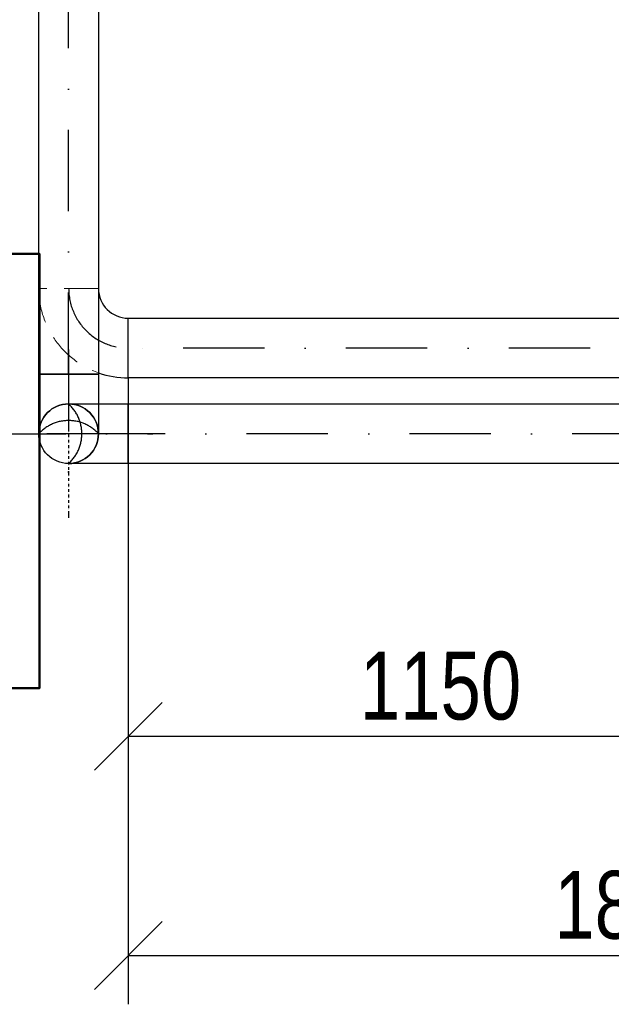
# Model space of a CAD drawing. Header units: millimetres. Extents: x -41968 to 54113, y -9946 to 101810.
# Tile 147 of 171: x -7357 to -6266, y 90807 to 92621. Entities that reach past the tile are written whole.
import ezdxf

# ---------------------------------------------------------------- set-up
doc = ezdxf.new("R2010")
doc.units = ezdxf.units.MM
doc.linetypes.add('DASHDOT', pattern=[1, 0.5, -0.25, 0, -0.25])
doc.linetypes.add('DASHED', pattern=[19.05, 12.7, -6.35])
doc.layers.add('UT-armatury', color=2, linetype='Continuous', lineweight=50)
doc.layers.add('UT-komin', color=2, linetype='Continuous')
doc.layers.add('UT-koty', color=7, linetype='Continuous')
doc.styles.get("Standard").update_dxf_attribs({"font": 'ic-simplex.shx', "width": 0.8})
doc.dimstyles.new('CADKON', dxfattribs={"dimscale": 50, "dimtxt": 2.5, "dimasz": 2.5, "dimexe": 1.8, "dimexo": 0, "dimgap": 0.6, "dimtad": 1, "dimrnd": 10, "dimtxsty": 'Standard', "dimblk1": 'OBLIQUE', "dimblk2": 'OBLIQUE', "dimsah": 1, "dimcen": 2.5, "dimadec": 1, "dimazin": 2, "dimtfac": 1, "dimtdec": 4, "dimtix": 1, "dimtmove": 2, "dimatfit": 3, "dimldrblk": 'OPEN30', "dimfxl": 5, "dimtfill": 1, "dimtolj": 1, "dimarcsym": 0})

# ---------------------------------------------------------------- blocks, each defined once
blk = doc.blocks.new('_OBLIQUE')
at = {"color": 0, "linetype": 'ByBlock'}
blk.add_line((-0.5, -0.5), (0.5, 0.5), dxfattribs=at)
blk = doc.blocks.new('*D36921')
at = {"layer": 'Defpoints', "color": 0}
for p in [(-7156.4, 91960.8), (-6004.8, 91960.8), (-6004.8, 91300.6)]:
    blk.add_point(p, dxfattribs=at)
at = {"layer": 'UT-koty', "color": 0, "lineweight": -2, "ltscale": 10}
for p, q in [((-7156.4, 91960.8), (-7156.4, 91210.6)), ((-6004.8, 91960.8), (-6004.8, 91210.6)), ((-7156.4, 91300.6), (-6004.8, 91300.6))]:
    blk.add_line(p, q, dxfattribs=at)
at = {"layer": 'UT-koty', "color": 0, "lineweight": -2, "xscale": 125, "yscale": 125, "zscale": 125, "rotation": 180}
blk.add_blockref('_OBLIQUE', (-7156.4, 91300.6), dxfattribs=at)
at = {"layer": 'UT-koty', "color": 0, "lineweight": -2, "xscale": 125, "yscale": 125, "zscale": 125}
blk.add_blockref('_OBLIQUE', (-6004.8, 91300.6), dxfattribs=at)
at = {"layer": 'UT-koty', "color": 0, "ltscale": 10, "insert": (-6580.6, 91393.1), "char_height": 125, "attachment_point": 5, "bg_fill": 3, "box_fill_scale": 1.1, "bg_fill_color": 256, "bg_fill_true_color": 13158600, "bg_fill_transparency": 0}
blk.add_mtext('\\A1;1150', dxfattribs=at)
blk = doc.blocks.new('_Open30')
at = {"color": 0, "lineweight": -2}
for p, q in [((-1, 0.268), (0, 0)), ((0, 0), (-1, -0.268)), ((0, 0), (-1, 0))]:
    blk.add_line(p, q, dxfattribs=at)
blk = doc.blocks.new('*D36922')
at = {"layer": 'Defpoints', "color": 0}
for p in [(-7156.4, 91803), (-5287.7, 91803), (-5287.7, 90896.8)]:
    blk.add_point(p, dxfattribs=at)
at = {"layer": 'UT-koty', "color": 0, "lineweight": -2, "ltscale": 10}
for p, q in [((-7156.4, 91803), (-7156.4, 90806.8)), ((-5287.7, 91803), (-5287.7, 90806.8)), ((-7156.4, 90896.8), (-5287.7, 90896.8))]:
    blk.add_line(p, q, dxfattribs=at)
at = {"layer": 'UT-koty', "color": 0, "lineweight": -2, "xscale": 125, "yscale": 125, "zscale": 125, "rotation": 180}
blk.add_blockref('_OBLIQUE', (-7156.4, 90896.8), dxfattribs=at)
at = {"layer": 'UT-koty', "color": 0, "lineweight": -2, "xscale": 125, "yscale": 125, "zscale": 125}
blk.add_blockref('_OBLIQUE', (-5287.7, 90896.8), dxfattribs=at)
at = {"layer": 'UT-koty', "color": 0, "ltscale": 10, "insert": (-6222, 90989.3), "char_height": 125, "attachment_point": 5, "bg_fill": 3, "box_fill_scale": 1.1, "bg_fill_color": 256, "bg_fill_true_color": 13158600, "bg_fill_transparency": 0}
blk.add_mtext('\\A1;1870', dxfattribs=at)

msp = doc.modelspace()

# ---------------------------------------------------------------- linework, layer by layer
at = {"layer": 'UT-armatury', "ltscale": 10}
msp.add_lwpolyline([(-7620, 91389.475), (-7320, 91389.475), (-7320, 92189.475), (-7620, 92189.475)], close=True, dxfattribs=at)
at = {"layer": 'UT-komin', "linetype": 'ByBlock', "lineweight": -2, "ltscale": 10}
for p, q in [((-7321.378, 91968.03), (-7321.378, 95830)), ((-7211.378, 95830), (-7211.378, 91968.03)), ((-7156.381, 92070.847), (-6004.841, 92070.847)), ((-7156.379, 91960.847), (-7156.379, 92070.847)), ((-7321.378, 91968.03), (-7211.378, 91968.03)), ((-7211.378, 91968.029), (-7321.378, 91968.029)), ((-7321.378, 91858.029), (-7321.378, 91968.029)), ((-7211.378, 91968.029), (-7211.378, 91858.029)), ((-7266.378, 91913.029), (-7156.378, 91913.029)), ((-7156.378, 91803.029), (-7156.378, 91913.029)), ((-7156.378, 91803.029), (-7266.378, 91803.029))]:
    msp.add_line(p, q, dxfattribs=at)
at = {"layer": 'UT-komin', "linetype": 'DASHDOT', "lineweight": 25, "ltscale": 300}
for p, q in [((-7266.378, 91968.03), (-7266.378, 95830)), ((-6004.841, 92015.847), (-7156.381, 92015.847)), ((-7266.378, 92013.029), (-7266.378, 91703.029)), ((-7421.378, 91858.029), (-7111.378, 91858.029)), ((-7156.378, 91858.029), (-7421.378, 91858.029))]:
    msp.add_line(p, q, dxfattribs=at)
at = {"layer": 'UT-komin', "linetype": 'DASHED', "lineweight": 18, "ltscale": 5}
msp.add_line((-7211.379, 92125.847), (-7321.379, 92125.847), dxfattribs=at)
at = {"layer": 'UT-komin', "linetype": 'DASHDOT', "lineweight": 25, "ltscale": 10}
msp.add_line((-7266.378, 91968.029), (-7266.378, 91703.029), dxfattribs=at)
at = {"layer": 'UT-komin', "linetype": 'ByBlock', "lineweight": -2, "ltscale": 10}
msp.add_circle((-7266.378, 91858.029), 55, dxfattribs=at)
msp.add_circle((-7266.378, 91858.029), 55, dxfattribs=at)
for centre, radius, start, end in [((-7156.379, 92125.847), 165, 180, 180.142242), ((-7156.379, 92125.847), 55, 180, 180.246371), ((-7156.379, 92125.847), 55, 180.246371, 270), ((-7156.379, 92125.847), 165, 250.528967, 270), ((-7266.378, 91858.029), 55, 0, 180), ((-7266.378, 91858.029), 55, 270, 90)]:
    msp.add_arc(centre, radius, start, end, dxfattribs=at)
at = {"layer": 'UT-komin', "linetype": 'DASHED', "lineweight": 18, "ltscale": 5}
msp.add_arc((-7156.379, 92125.847), 165, 180.142242, 250.528967, dxfattribs=at)
at = {"layer": 'UT-komin', "linetype": 'DASHDOT', "lineweight": 25, "ltscale": 300}
msp.add_arc((-7156.379, 92125.847), 110, 180, 270, dxfattribs=at)
at = {"layer": 'UT-komin', "linetype": 'DASHED', "lineweight": -2, "ltscale": 10}
for centre, start, end in [((-7316.378, 91858.029), 312.273689, 47.726311), ((-7266.378, 91808.029), 42.273689, 137.726311)]:
    msp.add_arc(centre, 74.33, start, end, dxfattribs=at)

# ---------------------------------------------------------------- next in the draw order: dimensions: what is measured, and where the dimension line sits
at = {"layer": 'UT-koty', "ltscale": 10}
dim = msp.add_linear_dim(base=(-6004.841, 91300.6), p1=(-7156.381, 91960.847), p2=(-6004.841, 91960.847), dimstyle='CADKON', dxfattribs=at)
dim.commit()
dim.dimension.update_dxf_attribs({"geometry": '*D36921', "text_midpoint": (-6580.611, 91393.1)})

# ---------------------------------------------------------------- next in the draw order: linework, layer by layer
at = {"layer": 'UT-komin', "linetype": 'ByBlock', "lineweight": -2, "ltscale": 10}
for p, q in [((-7156.381, 91960.847), (-7156.381, 92070.847)), ((-6004.841, 91960.847), (-7156.381, 91960.847)), ((-7156.38, 91913.029), (-5287.66, 91913.029))]:
    msp.add_line(p, q, dxfattribs=at)
at = {"layer": 'UT-komin', "linetype": 'DASHDOT', "lineweight": 25, "ltscale": 300}
msp.add_line((-5287.66, 91858.029), (-7156.38, 91858.029), dxfattribs=at)

# ---------------------------------------------------------------- next in the draw order: dimensions: what is measured, and where the dimension line sits
at = {"layer": 'UT-koty', "ltscale": 10}
dim = msp.add_linear_dim(base=(-5287.66, 90896.776), p1=(-7156.378, 91803.029), p2=(-5287.66, 91803.029), dimstyle='CADKON', dxfattribs=at)
dim.commit()
dim.dimension.update_dxf_attribs({"geometry": '*D36922', "text_midpoint": (-6222.019, 90989.276)})

# ---------------------------------------------------------------- next in the draw order: linework, layer by layer
at = {"layer": 'UT-komin', "linetype": 'ByBlock', "lineweight": -2, "ltscale": 10}
for p, q in [((-7156.38, 91803.029), (-7156.38, 91913.029)), ((-5287.66, 91803.029), (-7156.38, 91803.029))]:
    msp.add_line(p, q, dxfattribs=at)

doc.saveas('drawing.dxf')
